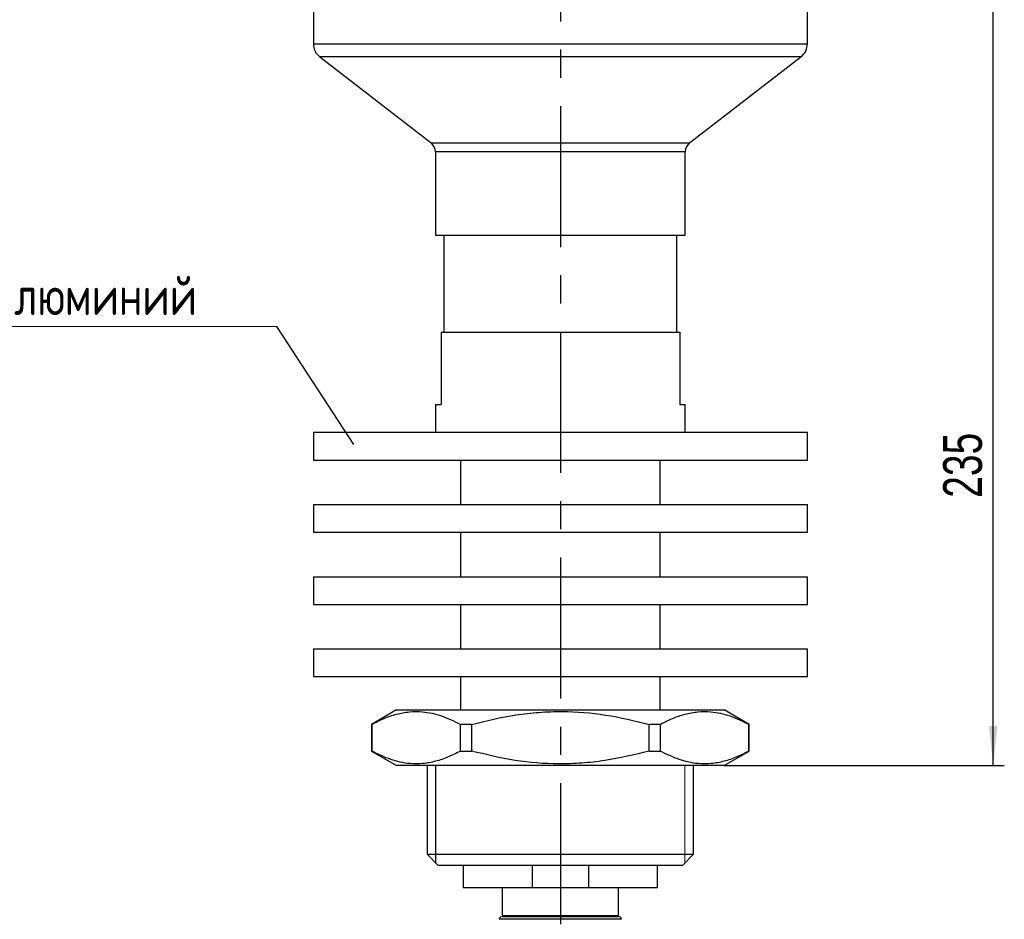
# Model space of a CAD drawing. Header units: millimetres. Extents: x 0 to 420, y 0 to 297.
# Tile 7 of 15: x 170 to 259, y 135 to 216. Entities that reach past the tile are written whole.
import ezdxf

# ---------------------------------------------------------------- set-up
doc = ezdxf.new("R2010")
doc.units = ezdxf.units.MM
doc.linetypes.add('CENTERX2', pattern=[20.32, 12.7, -2.54, 2.54, -2.54])
doc.layers.add('ОСЕВЫЕ', color=7, linetype='Continuous')
doc.styles.add('SLDTEXTSTYLE4', font='TXT', dxfattribs={"width": 0.75})
doc.styles.add('SLDTEXTSTYLE6', font='TXT', dxfattribs={"width": 0.75, "bigfont": 'bigfont'})
doc.dimstyles.new('SLDDIMSTYLE0', dxfattribs={"dimtxt": 3.5, "dimasz": 3.556, "dimexe": 0, "dimexo": 0.0625, "dimgap": 0.875, "dimtad": 1, "dimdec": 0, "dimlfac": 2, "dimrnd": 1e-09, "dimzin": 12, "dimdsep": 46, "dimtxsty": 'SLDTEXTSTYLE4', "dimsah": 1, "dimcen": 0.09, "dimadec": 0, "dimazin": 3, "dimtfac": 1, "dimtdec": 0, "dimtofl": 0, "dimtmove": 0, "dimatfit": 3, "dimfxl": 0, "dimfrac": 2, "dimtolj": 1, "dimtzin": 12, "dimarcsym": 0})
doc.dimstyles.new('SLDDIMSTYLE2', dxfattribs={"dimtxt": 0.18, "dimasz": 3.556, "dimexe": 0, "dimexo": 0.0625, "dimgap": 0, "dimtad": 0, "dimtih": 1, "dimtoh": 1, "dimdec": 0, "dimrnd": 1e-09, "dimzin": 0, "dimdsep": 46, "dimtxsty": 'Standard', "dimblk1": 'NONE', "dimblk2": 'NONE', "dimsah": 1, "dimcen": 0.09, "dimadec": 0, "dimazin": 0, "dimtfac": 3.556, "dimtdec": 0, "dimtofl": 0, "dimtmove": 0, "dimatfit": 3, "dimldrblk": 'NONE', "dimfxl": 0, "dimfrac": 2, "dimtolj": 1, "dimtzin": 0, "dimarcsym": 0})

# ---------------------------------------------------------------- blocks, each defined once
blk = doc.blocks.new('_D_4')
at = {"layer": 'ОСЕВЫЕ'}
for p, q in [((241.761, 266.352), (259.161, 266.352)), ((258.161, 148.852), (258.161, 266.352)), ((233.925, 148.852), (259.161, 148.852))]:
    blk.add_line(p, q, dxfattribs=at)
for points in [[(258.161, 266.352), (257.78, 262.796), (258.542, 262.796)], [(258.161, 148.852), (258.542, 152.408), (257.78, 152.408)]]:
    blk.add_solid(points, dxfattribs=at)
at = {"layer": 'ОСЕВЫЕ', "insert": (253.65, 172.953), "char_height": 3.5, "attachment_point": 1, "rotation": 90, "style": 'SLDTEXTSTYLE4'}
blk.add_mtext('235', dxfattribs=at)
blk = doc.blocks.new('SW_NOTE_0_5')
at = {"color": 0, "linetype": 'Continuous', "lineweight": 0}
blk.add_line((-25.641, 0), (0, 0), dxfattribs=at)
at = {"color": 0, "linetype": 'Continuous', "lineweight": 0, "insert": (-26.126, 4.539), "char_height": 3.5, "attachment_point": 1, "style": 'SLDTEXTSTYLE6'}
blk.add_mtext('Алюминий', dxfattribs=at)
blk = doc.blocks.new('_None')

msp = doc.modelspace()

# ---------------------------------------------------------------- linework, layer by layer
at = {"color": 7, "linetype": 'Continuous', "lineweight": 25}
for p, q in [((241.425, 213.838), (241.425, 223.087)), ((196.925, 218.386), (196.925, 213.838)), ((197.507, 212.651), (207.536, 204.902)), ((230.813, 204.902), (240.842, 212.651)), ((207.925, 204.111), (207.925, 196.602)), ((230.425, 196.602), (230.425, 204.111)), ((207.925, 196.602), (219.175, 196.602)), ((208.675, 196.602), (208.675, 187.852)), ((219.175, 196.602), (230.425, 196.602)), ((229.675, 187.852), (229.675, 196.602)), ((208.425, 187.852), (208.425, 181.352)), ((208.425, 187.852), (229.925, 187.852)), ((229.925, 187.852), (229.925, 181.352)), ((207.925, 181.352), (207.925, 178.852)), ((207.925, 181.352), (208.425, 181.352)), ((229.925, 181.352), (230.425, 181.352)), ((230.425, 178.852), (230.425, 181.352)), ((196.925, 178.852), (196.925, 176.352)), ((196.925, 178.852), (219.175, 178.852)), ((219.175, 178.852), (241.425, 178.852)), ((241.425, 176.352), (241.425, 178.852)), ((196.925, 176.352), (219.175, 176.352)), ((210.175, 176.352), (210.175, 172.352)), ((219.175, 176.352), (241.425, 176.352)), ((228.175, 172.352), (228.175, 176.352)), ((196.925, 172.352), (196.925, 169.852)), ((196.925, 172.352), (219.175, 172.352)), ((219.175, 172.352), (241.425, 172.352)), ((241.425, 169.852), (241.425, 172.352)), ((196.925, 169.852), (219.175, 169.852)), ((210.175, 169.852), (210.175, 165.852)), ((219.175, 169.852), (241.425, 169.852)), ((228.175, 165.852), (228.175, 169.852)), ((196.925, 165.852), (196.925, 163.352)), ((196.925, 165.852), (219.175, 165.852)), ((219.175, 165.852), (241.425, 165.852)), ((241.425, 163.352), (241.425, 165.852)), ((196.925, 163.352), (219.175, 163.352)), ((210.175, 163.352), (210.175, 159.352)), ((219.175, 163.352), (241.425, 163.352)), ((228.175, 159.352), (228.175, 163.352)), ((196.925, 159.352), (196.925, 156.852)), ((196.925, 159.352), (219.175, 159.352)), ((219.175, 159.352), (241.425, 159.352)), ((241.425, 156.852), (241.425, 159.352)), ((196.925, 156.852), (219.175, 156.852)), ((210.175, 156.852), (210.175, 153.852)), ((219.175, 156.852), (241.425, 156.852)), ((228.175, 153.852), (228.175, 156.852)), ((204.425, 153.852), (202.175, 152.553)), ((204.425, 153.852), (233.925, 153.852)), ((236.175, 152.553), (233.925, 153.852)), ((202.175, 152.553), (202.175, 150.151)), ((202.184, 152.553), (202.175, 152.553)), ((202.184, 152.553), (202.184, 150.151)), ((211.175, 152.553), (210.184, 152.553)), ((210.184, 150.151), (210.184, 152.553)), ((211.175, 152.553), (211.175, 150.151)), ((228.165, 152.553), (227.175, 152.553)), ((227.175, 150.151), (227.175, 152.553)), ((228.165, 152.553), (228.165, 150.151)), ((236.175, 152.553), (236.165, 152.553)), ((236.165, 150.151), (236.165, 152.553)), ((236.175, 150.151), (236.175, 152.553)), ((202.175, 150.151), (204.425, 148.852)), ((202.175, 150.151), (202.184, 150.151)), ((210.184, 150.151), (211.175, 150.151)), ((227.175, 150.151), (228.165, 150.151)), ((233.925, 148.852), (236.175, 150.151)), ((236.165, 150.151), (236.175, 150.151)), ((219.175, 148.852), (204.425, 148.852)), ((207.175, 148.852), (207.175, 140.852)), ((233.925, 148.852), (219.175, 148.852)), ((231.175, 140.852), (231.175, 148.852)), ((207.175, 140.852), (208.175, 139.852)), ((207.175, 140.852), (219.175, 140.852)), ((219.175, 140.852), (231.175, 140.852)), ((230.175, 139.852), (231.175, 140.852)), ((219.175, 139.852), (208.175, 139.852)), ((210.425, 139.852), (210.425, 137.852)), ((216.64, 139.852), (216.64, 137.852)), ((230.175, 139.852), (219.175, 139.852)), ((221.709, 139.852), (221.709, 137.852)), ((227.925, 137.852), (227.925, 139.852)), ((210.425, 137.852), (216.64, 137.852)), ((213.925, 137.852), (213.925, 135.352)), ((216.64, 137.852), (221.709, 137.852)), ((221.709, 137.852), (227.925, 137.852)), ((224.425, 135.352), (224.425, 137.852)), ((213.925, 135.352), (224.425, 135.352)), ((213.925, 135.252), (219.175, 135.252)), ((215.425, 135.352), (215.425, 135.252)), ((219.175, 135.252), (224.425, 135.252)), ((222.925, 135.252), (222.925, 135.352))]:
    msp.add_line(p, q, dxfattribs=at)
at = {"color": 8, "linetype": 'Continuous', "lineweight": 25}
for p, q in [((196.925, 213.838), (241.425, 213.838)), ((240.842, 212.651), (197.507, 212.651)), ((207.536, 204.902), (219.175, 204.902)), ((219.175, 204.902), (230.813, 204.902)), ((219.175, 204.111), (207.925, 204.111)), ((230.425, 204.111), (219.175, 204.111)), ((219.175, 135.002), (213.675, 135.002)), ((224.675, 135.002), (219.175, 135.002))]:
    msp.add_line(p, q, dxfattribs=at)
at = {"color": 7, "linetype": 'Continuous', "lineweight": 18}
msp.add_line((230.381, 140.058), (230.381, 148.852), dxfattribs=at)
at = {"color": 7, "linetype": 'Continuous', "lineweight": 25}
for centre, radius, start, end in [((198.425, 213.838), 1.5, 180, 232.30576), ((239.925, 213.838), 1.5, 307.69424, 0), ((206.925, 204.111), 1, 0, 52.30576), ((231.425, 204.111), 1, 127.69424, 180), ((213.925, 135.002), 0.25, 90, 180), ((224.425, 135.002), 0.25, 0, 90)]:
    msp.add_arc(centre, radius, start, end, dxfattribs=at)
for points, knots in [([(202.184, 152.553), (202.553, 152.741), (203.291, 153.117), (204.426, 153.503), (205.582, 153.714), (206.939, 153.717), (208.487, 153.388), (209.616, 152.832), (210.184, 152.553)], [0, 0, 0, 0, 0.140889, 0.281739, 0.425865, 0.569975, 0.783546, 1, 1, 1, 1]), ([(211.175, 152.553), (212.502, 152.875), (214.504, 153.362), (217.244, 153.661), (219.945, 153.756), (223.296, 153.494), (225.874, 152.868), (227.175, 152.553)], [0, 0, 0, 0, 0.252459, 0.380973, 0.50947, 0.75247, 1, 1, 1, 1]), ([(228.165, 152.553), (228.534, 152.741), (229.272, 153.117), (230.407, 153.503), (231.563, 153.714), (232.92, 153.717), (234.468, 153.388), (235.597, 152.832), (236.165, 152.553)], [0, 0, 0, 0, 0.140889, 0.281739, 0.425865, 0.569975, 0.783546, 1, 1, 1, 1]), ([(210.184, 150.151), (209.815, 149.963), (209.078, 149.587), (207.942, 149.201), (206.786, 148.99), (205.429, 148.987), (203.881, 149.315), (202.752, 149.871), (202.184, 150.151)], [0, 0, 0, 0, 0.140889, 0.281739, 0.425865, 0.569975, 0.783546, 1, 1, 1, 1]), ([(227.175, 150.151), (225.848, 149.828), (223.845, 149.341), (221.105, 149.042), (218.404, 148.947), (215.053, 149.21), (212.475, 149.835), (211.175, 150.151)], [0, 0, 0, 0, 0.252459, 0.380973, 0.50947, 0.75247, 1, 1, 1, 1]), ([(236.165, 150.151), (235.796, 149.963), (235.058, 149.587), (233.923, 149.201), (232.767, 148.99), (231.41, 148.987), (229.862, 149.315), (228.733, 149.871), (228.165, 150.151)], [0, 0, 0, 0, 0.140889, 0.281739, 0.425865, 0.569975, 0.783546, 1, 1, 1, 1])]:
    msp.add_open_spline(points, degree=3, knots=knots, dxfattribs=at)
at = {"layer": 'ОСЕВЫЕ', "linetype": 'CENTERX2'}
msp.add_line((219.175, 269.185), (219.175, 55.503), dxfattribs=at)
at = {"layer": 'ОСЕВЫЕ'}
msp.add_line((207.968, 140.058), (207.968, 148.852), dxfattribs=at)

# ---------------------------------------------------------------- block references
at = {"color": 7, "linetype": 'Continuous', "lineweight": 0}
msp.add_blockref('SW_NOTE_0_5', (193.645, 188.369), dxfattribs=at)

# ---------------------------------------------------------------- dimensions: what is measured, and where the dimension line sits
at = {"layer": 'ОСЕВЫЕ'}
dim = msp.add_linear_dim(base=(258.161, 266.352), p1=(233.925, 148.852), p2=(241.761, 266.352), angle=90, dimstyle='SLDDIMSTYLE0', dxfattribs=at)
dim.commit()
dim.dimension.update_dxf_attribs({"geometry": '_D_4', "text_midpoint": (258.161, 176.832), "dimtype": 160})

# ---------------------------------------------------------------- leaders
at = {"color": 7, "linetype": 'Continuous', "lineweight": 0, "has_arrowhead": 0}
msp.add_leader([(200.58, 177.753), (193.645, 188.369)], dimstyle='SLDDIMSTYLE2', dxfattribs=at)

doc.saveas('drawing.dxf')
